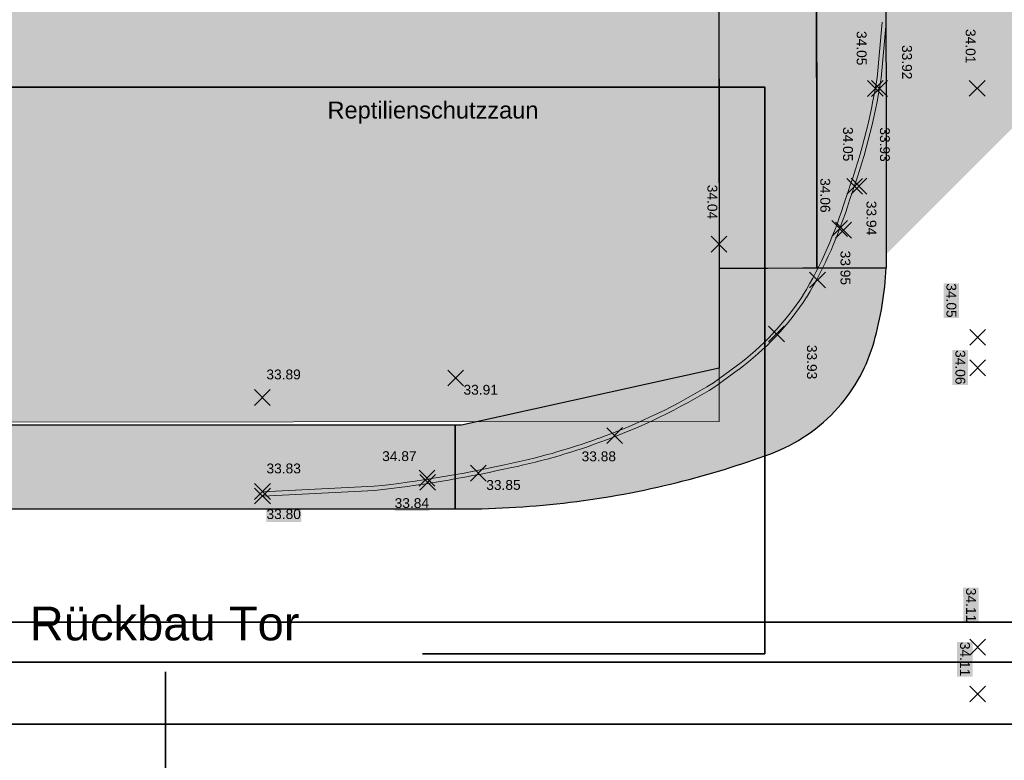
# Model space of a CAD drawing. Header units: metres. Extents: x -5203299 to 2078834, y 245743 to 5816291.
# Tile 237 of 256: x 366573 to 366608, y 5814219 to 5814246. Entities that reach past the tile are written whole.
import ezdxf

# ---------------------------------------------------------------- set-up
doc = ezdxf.new("R2010")
doc.units = ezdxf.units.M
doc.header["$LTSCALE"] = 0.5
for name, color, linetype, lineweight in [('02.02_Nutzung. Gebäude-Gewerbe. Wohnen', 7, 'Continuous', 9), ('03_CS-XREF_Verm_KADEN_24_08_02-MK_Lageplan_Verkehr_LZ Randstein', 7, 'Continuous', 25), ('03_CS-XREF_Verm_KADEN_24_08_02-MK_Lageplan_Verkehr_LZ Randstein-2', 7, 'Continuous', 25), ('2D-Schatten', 7, 'Continuous', 5), ('30 -39 Baustelle- Fläche', 7, 'Continuous', 15), ('99.04_Erschließung_VP-S-Borde-Kantenstein', 7, 'Continuous', 25), ('Bemaßung', 7, 'Continuous', 5), ('Keine', 7, 'Continuous', 9), ('SB-PUNKTE-00000-0000-HOE', 7, 'Continuous', 18), ('SB-PUNKTE-00000-0000-PKT', 7, 'Continuous', 18), ('SB-PUNKTE-00000-0000-SYM', 7, 'Continuous', 18)]:
    doc.layers.add(name, color=color, linetype=linetype, lineweight=lineweight)
for name, color, linetype, lineweight, true_color in [('30 -34 Innenwände- 4 Türen_Fenster', 7, 'Continuous', 15, 0x9955ff), ('99.04_Erschließung_VP-S-Farben-Gehweg-Betonsteinpflaster', 7, 'Continuous', 25, 0xffd6a8), ('99.04_Erschließung_VP-S-Farben-Regengarten', 7, 'Continuous', 25, 0x60d2fb), ('99.04_Gleisplanung VP 02_23-EB-1236L-A-FAHRKANTE', 150, 'Continuous', 35, 0x007fff), ('99.04_Gleisplanung VP 02_23-EB-1236R-A-FAHRKANTE', 150, 'Continuous', 35, 0x007fff)]:
    doc.layers.add(name, color=color, linetype=linetype, lineweight=lineweight, true_color=true_color)
doc.styles.add('Arial', font='arial.ttf')

# ---------------------------------------------------------------- blocks, each defined once
blk = doc.blocks.new('_25-01-10_187 KRA_CS_LP4_Außenanlagenplan (3D)')
at = {"layer": '03_CS-XREF_Verm_KADEN_24_08_02-MK_Lageplan_Verkehr_LZ Randstein', "linetype": 'Continuous', "lineweight": 0}
h = blk.add_hatch(color=7, dxfattribs=at)
edge = h.paths.add_edge_path()
edge.add_line((366603.7425347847, 5814245.534707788), (366603.563910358, 5814243.538268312))
edge.add_arc((366581.1745480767, 5814247.086692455), 22.66880802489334, 339.6414905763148, 350.9942644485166, ccw=False)
edge.add_arc((366588.0333437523, 5814243.48281108), 15.01752846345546, 329.03311586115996, 343.4314082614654, ccw=False)
edge.add_line((366600.9103463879, 5814235.7556535), (366603.7425347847, 5814245.534707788))
h = blk.add_hatch(color=7, dxfattribs=at)
edge = h.paths.add_edge_path()
edge.add_line((366603.8919379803, 5814245.521340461), (366603.7128600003, 5814243.519831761))
edge.add_arc((366581.1745990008, 5814247.086679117), 22.81875563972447, 339.65392810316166, 351.0070989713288, ccw=False)
edge.add_arc((366588.0333489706, 5814243.482808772), 15.16752280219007, 329.0331133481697, 343.4126481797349, ccw=False)
edge.add_line((366601.0389661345, 5814235.678472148), (366603.8919379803, 5814245.521340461))
h = blk.add_hatch(color=7, dxfattribs=at)
edge = h.paths.add_edge_path()
edge.add_line((366598.5183954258, 5814233.213989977), (366597.7113543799, 5814232.624189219))
edge.add_arc((366586.1334059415, 5814251.346373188), 22.01292944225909, 289.7980042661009, 301.7329783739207, ccw=False)
edge.add_line((366593.5892984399, 5814230.634571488), (366598.5183954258, 5814233.213989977))
h = blk.add_hatch(color=7, dxfattribs=at)
edge = h.paths.add_edge_path()
edge.add_line((366598.6069018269, 5814233.092884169), (366597.7951876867, 5814232.499668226))
edge.add_arc((366586.1334083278, 5814251.346368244), 22.16292398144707, 289.79800277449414, 301.74799402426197, ccw=False)
edge.add_line((366593.6401042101, 5814230.493437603), (366598.6069018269, 5814233.092884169))
at = {"layer": '03_CS-XREF_Verm_KADEN_24_08_02-MK_Lageplan_Verkehr_LZ Randstein-2', "linetype": 'Continuous', "lineweight": 0}
h = blk.add_hatch(color=7, dxfattribs=at)
edge = h.paths.add_edge_path()
edge.add_arc((366592.4848025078, 5814241.287589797), 10.07931874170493, 306.76804946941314, 326.76660768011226, ccw=False)
edge.add_line((366598.5180507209, 5814233.213397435), (366600.9155987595, 5814235.76361108))
h = blk.add_hatch(color=7, dxfattribs=at)
edge = h.paths.add_edge_path()
edge.add_arc((366592.4848025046, 5814241.287589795), 10.22931874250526, 306.76804949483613, 326.76660769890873, ccw=False)
edge.add_line((366598.6078372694, 5814233.093237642), (366601.0410655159, 5814235.681403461))
h = blk.add_hatch(color=7, dxfattribs=at)
edge = h.paths.add_edge_path()
edge.add_arc((366585.7296666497, 5814252.10265416), 22.86057945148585, 281.33826226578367, 290.10851362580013, ccw=False)
edge.add_arc((366580.8518630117, 5814271.910776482), 43.25022254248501, 276.253884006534, 282.5151354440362, ccw=False)
edge.add_line((366585.5632940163, 5814228.917937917), (366581.5656172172, 5814228.716508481))
edge.add_line((366581.5656172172, 5814228.716508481), (366593.589116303, 5814230.635583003))
h = blk.add_hatch(color=7, dxfattribs=at)
edge = h.paths.add_edge_path()
edge.add_arc((366585.7296656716, 5814252.102657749), 23.01058316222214, 281.34210183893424, 290.10851281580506, ccw=False)
edge.add_arc((366580.8518629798, 5814271.910776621), 43.40022268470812, 276.2480546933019, 282.5131031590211, ccw=False)
edge.add_line((366585.5752448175, 5814228.768349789), (366581.5731656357, 5814228.56669853))
edge.add_line((366581.5731656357, 5814228.56669853), (366593.6406861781, 5814230.494726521))
at = {"layer": '03_CS-XREF_Verm_KADEN_24_08_02-MK_Lageplan_Verkehr_LZ Randstein', "lineweight": 9, "flags": 128}
for points in [[(366603.7425347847, 5814245.534707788), (366603.5639103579, 5814243.538268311, -0.04957637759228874), (366602.4273299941, 5814239.200367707, -0.0629071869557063), (366600.9103463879, 5814235.7556535)], [(366603.8919379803, 5814245.521340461), (366603.71286, 5814243.519831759, -0.0495781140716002), (366602.5696846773, 5814239.152832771, -0.06282501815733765), (366601.0389661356, 5814235.67847215)], [(366598.5183954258, 5814233.213989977), (366597.7113543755, 5814232.624189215, -0.05212327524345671), (366593.589298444, 5814230.634571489)], [(366598.6069018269, 5814233.092884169), (366597.7951876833, 5814232.499668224, -0.05218897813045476), (366593.6401042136, 5814230.493437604)]]:
    blk.add_lwpolyline(points, format="xyb", dxfattribs=at)
at = {"layer": '03_CS-XREF_Verm_KADEN_24_08_02-MK_Lageplan_Verkehr_LZ Randstein-2', "lineweight": 9, "flags": 128}
for points in [[(366600.9155987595, 5814235.76361108, -0.0874823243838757), (366598.5180507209, 5814233.213397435)], [(366601.0410655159, 5814235.681403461, -0.0874823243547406), (366598.6078372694, 5814233.093237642)], [(366593.5891162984, 5814230.635583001, -0.03828613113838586), (366590.2240784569, 5814229.688231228, -0.0273266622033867), (366585.5632940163, 5814228.917937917), (366581.5656172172, 5814228.716508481)], [(366593.6406861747, 5814230.49472652, -0.03826934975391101), (366590.2550802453, 5814229.541461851, -0.02734324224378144), (366585.5752448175, 5814228.768349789), (366581.5731656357, 5814228.56669853)]]:
    blk.add_lwpolyline(points, format="xyb", dxfattribs=at)
blk = doc.blocks.new('Gruppe-734')
at = {"layer": 'SB-PUNKTE-00000-0000-SYM', "color": 7}
for p, q in [((14.07964775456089, 16.0573534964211), (14.64612280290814, 15.4918289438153)), ((14.08012300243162, 15.49135369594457), (14.64564755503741, 16.05782874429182))]:
    blk.add_line(p, q, dxfattribs=at)
blk = doc.blocks.new('Gruppe-735')
at = {"layer": 'SB-PUNKTE-00000-0000-SYM', "color": 7}
for p, q in [((14.07860653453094, 17.7329876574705), (14.64508158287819, 17.16746310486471)), ((14.07908178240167, 17.16698785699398), (14.64460633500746, 17.73346290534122))]:
    blk.add_line(p, q, dxfattribs=at)
blk = doc.blocks.new('Gruppe-736')
at = {"layer": 'SB-PUNKTE-00000-0000-SYM', "color": 7}
for p, q in [((14.0796487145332, 27.73335761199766), (14.64612376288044, 27.16783305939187)), ((14.08012396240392, 27.16735781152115), (14.64564851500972, 27.73383285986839))]:
    blk.add_line(p, q, dxfattribs=at)
blk = doc.blocks.new('Gruppe-737')
at = {"layer": 'SB-PUNKTE-00000-0000-SYM', "color": 7}
for p, q in [((14.06144971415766, 37.73334585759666), (14.62792476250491, 37.16782130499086)), ((14.06192496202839, 37.16734605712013), (14.62744951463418, 37.73382110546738))]:
    blk.add_line(p, q, dxfattribs=at)
blk = doc.blocks.new('Gruppe-759')
at = {"layer": 'SB-PUNKTE-00000-0000-SYM', "color": 7}
for p, q in [((6.872657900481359, 28.94337310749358), (7.439132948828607, 28.37784855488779)), ((6.873133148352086, 28.37737330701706), (7.438657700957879, 28.94384835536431))]:
    blk.add_line(p, q, dxfattribs=at)
blk = doc.blocks.new('Gruppe-763')
at = {"layer": 'SB-PUNKTE-00000-0000-SYM', "color": 7}
for p, q in [((9.828933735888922, 34.23332046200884), (10.39540878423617, 33.66779590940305)), ((9.829408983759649, 33.66732066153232), (10.39493353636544, 34.23379570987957))]:
    blk.add_line(p, q, dxfattribs=at)
blk = doc.blocks.new('Gruppe-766')
at = {"layer": 'SB-PUNKTE-00000-0000-SYM', "color": 7}
for p, q in [((10.56188719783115, 37.73040780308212), (11.1283622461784, 37.16488325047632)), ((10.56236244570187, 37.1644080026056), (11.12788699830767, 37.73088305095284))]:
    blk.add_line(p, q, dxfattribs=at)
blk = doc.blocks.new('Gruppe-802')
at = {"layer": 'SB-PUNKTE-00000-0000-SYM', "color": 7}
for p, q in [((9.671273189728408, 34.22733014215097), (10.23774823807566, 33.66180558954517)), ((9.671748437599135, 33.66133034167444), (10.23727299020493, 34.22780539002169))]:
    blk.add_line(p, q, dxfattribs=at)
blk = doc.blocks.new('Gruppe-804')
at = {"layer": 'SB-PUNKTE-00000-0000-SYM', "color": 7}
for p, q in [((10.41074468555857, 37.7325859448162), (10.97721973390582, 37.1670613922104)), ((10.4112199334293, 37.16658614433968), (10.97674448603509, 37.73306119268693))]:
    blk.add_line(p, q, dxfattribs=at)
blk = doc.blocks.new('Gruppe-805')
at = {"layer": 'SB-PUNKTE-00000-0000-SYM', "color": 7}
for p, q in [((1.0819533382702, 25.30805571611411), (1.648428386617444, 24.74253116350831)), ((1.647953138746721, 25.30853096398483), (1.082428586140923, 24.74205591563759))]:
    blk.add_line(p, q, dxfattribs=at)
blk = doc.blocks.new('Gruppe-806')
at = {"layer": 'SB-PUNKTE-00000-0000-SYM', "color": 7}
for p, q in [((-5.612147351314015, 23.63409772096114), (-5.045672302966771, 23.06857316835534)), ((-5.046147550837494, 23.63457296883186), (-5.611672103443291, 23.06809792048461))]:
    blk.add_line(p, q, dxfattribs=at)
blk = doc.blocks.new('Gruppe-807')
at = {"layer": 'SB-PUNKTE-00000-0000-SYM', "color": 7}
for p, q in [((-5.635357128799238, 23.78229128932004), (-5.068882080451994, 23.21676673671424)), ((-5.069357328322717, 23.78276653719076), (-5.634881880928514, 23.21629148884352))]:
    blk.add_line(p, q, dxfattribs=at)
blk = doc.blocks.new('Gruppe-811')
at = {"layer": 'SB-PUNKTE-00000-0000-SYM', "color": 7}
for p, q in [((-3.799744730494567, 23.96404830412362), (-3.233269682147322, 23.39852375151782)), ((-3.233744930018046, 23.96452355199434), (-3.799269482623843, 23.3980485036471))]:
    blk.add_line(p, q, dxfattribs=at)
blk = doc.blocks.new('Gruppe-812')
at = {"layer": 'SB-PUNKTE-00000-0000-SYM', "color": 7}
for p, q in [((-4.613574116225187, 27.3699984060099), (-4.047099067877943, 26.8044738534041)), ((-4.047574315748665, 27.37047365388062), (-4.613098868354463, 26.80399860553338))]:
    blk.add_line(p, q, dxfattribs=at)
blk = doc.blocks.new('Gruppe-820')
at = {"layer": 'SB-PUNKTE-00000-0000-SYM', "color": 7}
for p, q in [((8.342345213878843, 30.87749408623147), (8.908820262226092, 30.31196953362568)), ((8.34282046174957, 30.31149428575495), (8.908345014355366, 30.8779693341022))]:
    blk.add_line(p, q, dxfattribs=at)
blk = doc.blocks.new('Gruppe-821')
at = {"layer": 'SB-PUNKTE-00000-0000-SYM', "color": 7}
for p, q in [((9.273262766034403, 32.66032926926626), (9.839737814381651, 32.09480471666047)), ((9.27373801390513, 32.09432946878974), (9.839262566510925, 32.66080451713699))]:
    blk.add_line(p, q, dxfattribs=at)
blk = doc.blocks.new('Gruppe-822')
at = {"layer": 'SB-PUNKTE-00000-0000-SYM', "color": 7}
for p, q in [((9.135325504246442, 32.71926407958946), (9.701800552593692, 32.15373952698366)), ((9.13580075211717, 32.15326427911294), (9.701325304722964, 32.71973932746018))]:
    blk.add_line(p, q, dxfattribs=at)
blk = doc.blocks.new('Gruppe-823')
at = {"layer": 'SB-PUNKTE-00000-0000-SYM', "color": 7}
for p, q in [((4.816115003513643, 32.1574835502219), (5.382590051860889, 31.5919589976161)), ((4.816590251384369, 31.59148374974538), (5.382114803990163, 32.15795879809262))]:
    blk.add_line(p, q, dxfattribs=at)
blk = doc.blocks.new('Gruppe-825')
at = {"layer": 'SB-PUNKTE-00000-0000-SYM', "color": 7}
for p, q in [((-11.52803179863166, 23.14745663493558), (-10.96155675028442, 22.58193208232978)), ((-10.96203199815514, 23.1479318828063), (-11.52755655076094, 22.58145683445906))]:
    blk.add_line(p, q, dxfattribs=at)
blk = doc.blocks.new('Gruppe-826')
at = {"layer": 'SB-PUNKTE-00000-0000-SYM', "color": 7}
for p, q in [((-11.5281666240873, 23.30805402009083), (-10.96169157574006, 22.74252946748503)), ((-10.96216682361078, 23.30852926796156), (-11.52769137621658, 22.74205421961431))]:
    blk.add_line(p, q, dxfattribs=at)
blk = doc.blocks.new('Gruppe-827')
at = {"layer": 'SB-PUNKTE-00000-0000-SYM', "color": 7}
for p, q in [((-11.53099096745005, 26.67225295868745), (-10.96451591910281, 26.10672840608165)), ((-10.96499116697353, 26.67272820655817), (-11.53051571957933, 26.10625315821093))]:
    blk.add_line(p, q, dxfattribs=at)
blk = doc.blocks.new('Gruppe-872')
at = {"layer": 'SB-PUNKTE-00000-0000-SYM', "color": 7}
for p, q in [((14.07964888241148, 28.82535916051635), (14.64612393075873, 28.25983460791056)), ((14.08012413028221, 28.25935936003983), (14.64564868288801, 28.82583440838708))]:
    blk.add_line(p, q, dxfattribs=at)
blk = doc.blocks.new('_23-07-06_Massenplan_TB_Weiterführende Schule (3D)')
at = {"layer": '02.02_Nutzung. Gebäude-Gewerbe. Wohnen', "linetype": 'Continuous', "lineweight": 0}
blk.add_hatch(color=165, dxfattribs=at).paths.add_polyline_path([(-25.39530300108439, 25.5038159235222), (-25.4132039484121, 44.00380741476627), (5.089154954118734, 44.02941503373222), (5.10468626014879, 25.52942155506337)])
at = {"layer": '2D-Schatten', "linetype": 'Continuous', "lineweight": 0, "transparency": 33554457}
blk.add_hatch(color=7, dxfattribs=at).paths.add_polyline_path([(-25.41083428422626, 44.00380940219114), (-19.04805808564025, 50.36776943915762), (5.083833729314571, 50.36776943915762), (5.048437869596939, 92.52939794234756), (-38.20534588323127, 92.49308514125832), (-38.20533460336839, 92.47964920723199), (-42.45153710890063, 92.47964920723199), (-42.45154539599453, 92.4895203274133), (-79.45153242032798, 92.45845775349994), (-75.2088917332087, 96.70109844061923), (-38.20890471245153, 96.73216102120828), (-36.08758436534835, 98.85348135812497), (11.41239890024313, 98.89335897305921), (11.44777775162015, 56.75198988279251), (17.8170770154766, 56.75733709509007), (17.83260832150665, 38.25734361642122), (5.10468626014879, 25.52942155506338), (5.089154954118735, 44.02941503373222)])
at = {"layer": '99.04_Erschließung_VP-S-Farben-Gehweg-Betonsteinpflaster', "linetype": 'Continuous', "lineweight": 0, "true_color": 0xffd6a8}
for points in [[(5.042985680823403, 99.02939289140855), (5.100097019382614, 31.00311811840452), (8.600079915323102, 31.0249600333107), (8.542984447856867, 99.03233131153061)], [(-99.3871600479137, 24.89997420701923), (-41.30371819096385, 24.89996526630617), (-41.3037185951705, 22.39996526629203), (-4.344498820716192, 22.39995959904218), (-4.344498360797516, 25.39995959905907), (-25.39950142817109, 25.39996282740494), (-25.39950066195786, 30.39996282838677), (-99.38715920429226, 30.39997417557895)]]:
    blk.add_hatch(color=41, dxfattribs=at).paths.add_polyline_path(points)
h = blk.add_hatch(color=41, dxfattribs=at)
edge = h.paths.add_edge_path()
edge.add_line((5.100097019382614, 31.00311811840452), (5.103092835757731, 27.4347503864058))
edge.add_line((5.103092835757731, 27.4347503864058), (-4.123378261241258, 25.3999562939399))
edge.add_line((-4.123378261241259, 25.3999562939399), (-4.344498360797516, 25.39995959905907))
edge.add_line((-4.344498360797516, 25.39995959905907), (-4.344498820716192, 22.39995959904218))
edge.add_line((-4.344498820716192, 22.39995959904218), (-4.123378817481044, 22.39995629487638))
edge.add_line((-4.123378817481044, 22.39995629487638), (-4.12337881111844, 22.39995629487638))
edge.add_arc((-4.123372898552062, 54.39995620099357), 31.99999990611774, 269.9999894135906, 283.9785879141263)
edge.add_line((3.606523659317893, 23.34760213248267), (3.60652366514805, 23.34760213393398))
edge.add_arc((-4.123372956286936, 54.39995635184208), 32.00000006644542, 283.9785879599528, 290.249965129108)
edge.add_arc((4.875655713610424, 30.00697606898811), 5.999999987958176, 290.2499650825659, 318.4196767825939)
edge.add_line((9.363812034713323, 26.02495990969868), (9.363812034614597, 26.0249599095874))
edge.add_arc((4.875660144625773, 30.00697365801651), 5.999995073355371, 318.4196659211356, 344.2977492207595)
edge.add_line((10.65174209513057, 28.38314540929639), (10.6517420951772, 28.38314540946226))
edge.add_line((10.6517420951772, 28.38314540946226), (10.65174209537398, 28.38314541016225))
edge.add_arc((-0.9004283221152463, 31.63080635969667), 11.99999762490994, 344.2977371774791, 357.1060640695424)
edge.add_line((11.08426578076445, 31.02495963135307), (11.08426578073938, 31.02495963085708))
edge.add_line((11.08426578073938, 31.02495963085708), (5.100097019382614, 31.00311811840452))
at = {"layer": '99.04_Erschließung_VP-S-Farben-Regengarten', "linetype": 'Continuous', "lineweight": 0, "true_color": 0x60d2fb}
blk.add_hatch(color=141, dxfattribs=at).paths.add_polyline_path([(8.57535910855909, 60.47032988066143), (8.600079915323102, 31.0249600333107), (11.10008079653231, 31.02495962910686), (11.0753582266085, 60.47242875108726)])
at = {"layer": '02.02_Nutzung. Gebäude-Gewerbe. Wohnen', "flags": 128}
blk.add_lwpolyline([(-25.39530300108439, 25.5038159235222), (-25.4132039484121, 44.00380741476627), (5.089154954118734, 44.02941503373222), (5.10468626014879, 25.52942155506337)], close=True, dxfattribs=at)
at = {"layer": '99.04_Erschließung_VP-S-Borde-Kantenstein', "lineweight": 9}
for p in [(5.042985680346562, 99.02939289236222), (-4.123378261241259, 25.3999562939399)]:
    blk.add_line(p, (5.103092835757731, 27.4347503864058), dxfattribs=at)
at = {"layer": '99.04_Erschließung_VP-S-Borde-Kantenstein', "linetype": 'Continuous', "lineweight": 9}
blk.add_line((-4.123363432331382, 25.39995956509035), (-25.39950142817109, 25.39996282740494), dxfattribs=at)
at = {"layer": '99.04_Erschließung_VP-S-Farben-Gehweg-Betonsteinpflaster', "flags": 128}
for points in [[(5.042985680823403, 99.02939289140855), (5.100097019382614, 31.00311811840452), (8.600079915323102, 31.0249600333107), (8.542984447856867, 99.03233131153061)], [(-99.3871600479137, 24.89997420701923), (-41.30371819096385, 24.89996526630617), (-41.3037185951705, 22.39996526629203), (-4.344498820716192, 22.39995959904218), (-4.344498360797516, 25.39995959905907), (-25.39950142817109, 25.39996282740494), (-25.39950066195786, 30.39996282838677), (-99.38715920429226, 30.39997417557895)]]:
    blk.add_lwpolyline(points, close=True, dxfattribs=at)
blk.add_lwpolyline([(5.100097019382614, 31.00311811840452), (5.103092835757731, 27.4347503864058), (-4.123378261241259, 25.3999562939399), (-4.344498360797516, 25.39995959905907), (-4.344498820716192, 22.39995959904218), (-4.123378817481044, 22.39995629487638), (-4.12337881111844, 22.39995629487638, 0.06106888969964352), (3.606523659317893, 23.34760213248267), (3.60652366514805, 23.34760213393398, 0.02737087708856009), (6.952354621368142, 24.37782679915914, 0.1235363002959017), (9.363812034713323, 26.02495990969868), (9.363812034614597, 26.0249599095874, 0.1133967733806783), (10.65174209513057, 28.38314540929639), (10.6517420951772, 28.38314540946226), (10.65174209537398, 28.38314541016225, 0.05594512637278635), (11.08426578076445, 31.02495963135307), (11.08426578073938, 31.02495963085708)], format="xyb", close=True, dxfattribs=at)
at = {"layer": '99.04_Erschließung_VP-S-Farben-Regengarten', "flags": 128}
blk.add_lwpolyline([(8.57535910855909, 60.47032988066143), (8.600079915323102, 31.0249600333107), (11.10008079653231, 31.02495962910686), (11.0753582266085, 60.47242875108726)], close=True, dxfattribs=at)
at = {"layer": '99.04_Gleisplanung VP 02_23-EB-1236L-A-FAHRKANTE', "flags": 128}
blk.add_lwpolyline([(562.054785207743, 14.66357436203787), (-195.6767769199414, 14.71251310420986, -0.005965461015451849), (-243.3691821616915, 15.28463055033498), (-544.421406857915, 22.48900882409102)], format="xyb", dxfattribs=at)
at = {"layer": '99.04_Gleisplanung VP 02_23-EB-1236R-A-FAHRKANTE', "flags": 128}
for points in [[(563.0160730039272, 18.31275983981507), (-195.6329211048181, 18.36176344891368), (-195.632921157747, 18.36176344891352, -0.005965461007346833), (-243.3253258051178, 18.93388033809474), (-544.4057281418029, 26.13893524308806)], [(563.0159632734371, 16.87805594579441), (-195.6330320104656, 16.92705714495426, -0.005965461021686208), (-243.3596684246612, 17.49958452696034), (-544.4400713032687, 24.70463848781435)]]:
    blk.add_lwpolyline(points, format="xyb", dxfattribs=at)
at = {"layer": 'SB-PUNKTE-00000-0000-HOE', "color": 7}
for points in [[(9.924420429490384, 39.50516872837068), (9.925466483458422, 38.25936338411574), (10.47757579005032, 39.50563319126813), (10.47862184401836, 38.2598278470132)], [(9.924420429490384, 39.50516872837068), (9.925466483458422, 38.25936338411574), (10.47757579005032, 39.50563319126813), (10.47862184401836, 38.2598278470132)], [(13.82417101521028, 39.57703534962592), (13.82521706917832, 38.33123000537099), (14.37732637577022, 39.57749981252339), (14.37837242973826, 38.33169446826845)], [(13.82417101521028, 39.57703534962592), (13.82521706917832, 38.33123000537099), (14.37732637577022, 39.57749981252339), (14.37837242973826, 38.33169446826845)], [(11.54890850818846, 39.00431809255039), (11.5499545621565, 37.75851274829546), (12.10206386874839, 39.00478255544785), (12.10310992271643, 37.75897721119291)], [(11.54890850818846, 39.00431809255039), (11.5499545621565, 37.75851274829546), (12.10206386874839, 39.00478255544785), (12.10310992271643, 37.75897721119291)], [(9.433994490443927, 36.07101963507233), (9.435040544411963, 34.8252142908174), (9.987149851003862, 36.07148409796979), (9.988195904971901, 34.82567875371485)], [(9.433994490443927, 36.07101963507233), (9.435040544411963, 34.8252142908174), (9.987149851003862, 36.07148409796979), (9.988195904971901, 34.82567875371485)], [(10.75564875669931, 36.05753483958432), (10.75669481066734, 34.81172949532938), (11.30880411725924, 36.05799930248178), (11.30985017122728, 34.81219395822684)], [(10.75564875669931, 36.05753483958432), (10.75669481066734, 34.81172949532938), (11.30880411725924, 36.05799930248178), (11.30985017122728, 34.81219395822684)], [(8.620209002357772, 34.23735007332), (8.621255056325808, 32.99154472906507), (9.173364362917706, 34.23781453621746), (9.174410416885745, 32.99200919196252)], [(8.620209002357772, 34.23735007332), (8.621255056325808, 32.99154472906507), (9.173364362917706, 34.23781453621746), (9.174410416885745, 32.99200919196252)], [(4.578836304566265, 34.00117304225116), (4.579882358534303, 32.75536769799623), (5.131991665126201, 34.00163750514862), (5.133037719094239, 32.75583216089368)], [(4.578836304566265, 34.00117304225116), (4.579882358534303, 32.75536769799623), (5.131991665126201, 34.00163750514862), (5.133037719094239, 32.75583216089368)], [(10.27540001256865, 33.42651932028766), (10.27644606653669, 32.18071397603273), (10.82855537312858, 33.42698378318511), (10.82960142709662, 32.18117843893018)], [(10.27540001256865, 33.42651932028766), (10.27644606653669, 32.18071397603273), (10.82855537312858, 33.42698378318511), (10.82960142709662, 32.18117843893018)], [(9.34448246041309, 31.64368413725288), (9.345528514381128, 30.39787879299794), (9.897637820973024, 31.64414860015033), (9.898683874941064, 30.39834325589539)], [(9.34448246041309, 31.64368413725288), (9.345528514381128, 30.39787879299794), (9.897637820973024, 31.64414860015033), (9.898683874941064, 30.39834325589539)], [(13.13802695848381, 30.47656886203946), (13.13907301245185, 29.23076351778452), (13.69118231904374, 30.47703332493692), (13.69222837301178, 29.23122798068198)], [(13.13802695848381, 30.47656886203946), (13.13907301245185, 29.23076351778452), (13.69118231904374, 30.47703332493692), (13.69222837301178, 29.23122798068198)], [(8.143256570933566, 28.27183958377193), (8.144302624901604, 27.02603423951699), (8.696411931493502, 28.27230404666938), (8.69745798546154, 27.02649870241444)], [(8.143256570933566, 28.27183958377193), (8.144302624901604, 27.02603423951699), (8.696411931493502, 28.27230404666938), (8.69745798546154, 27.02649870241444)], [(13.45861853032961, 28.08437394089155), (13.45966458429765, 26.83856859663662), (14.01177389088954, 28.08483840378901), (14.01281994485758, 26.83903305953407)], [(13.45861853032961, 28.08437394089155), (13.45966458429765, 26.83856859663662), (14.01177389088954, 28.08483840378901), (14.01281994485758, 26.83903305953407)], [(-11.1035869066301, 26.9301956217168), (-9.857781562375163, 26.93124167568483), (-11.10405136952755, 27.48335098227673), (-9.858246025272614, 27.48439703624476)], [(-11.1035869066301, 26.9301956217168), (-9.857781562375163, 26.93124167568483), (-11.10405136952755, 27.48335098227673), (-9.858246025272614, 27.48439703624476)], [(-4.046744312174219, 26.38197538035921), (-2.800938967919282, 26.38302143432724), (-4.047208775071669, 26.93513074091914), (-2.801403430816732, 26.93617679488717)], [(-4.046744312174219, 26.38197538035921), (-2.800938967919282, 26.38302143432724), (-4.047208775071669, 26.93513074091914), (-2.801403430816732, 26.93617679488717)], [(-6.95819142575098, 24.00629495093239), (-5.712386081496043, 24.00734100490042), (-6.958655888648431, 24.55945031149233), (-5.712850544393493, 24.56049636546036)], [(-6.95819142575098, 24.00629495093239), (-5.712386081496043, 24.00734100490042), (-6.958655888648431, 24.55945031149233), (-5.712850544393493, 24.56049636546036)], [(0.1817473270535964, 23.9998744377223), (1.427552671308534, 24.00092049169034), (0.1812828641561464, 24.55302979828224), (1.427088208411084, 24.55407585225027)], [(0.1817473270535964, 23.9998744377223), (1.427552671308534, 24.00092049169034), (0.1812828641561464, 24.55302979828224), (1.427088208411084, 24.55407585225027)], [(-11.10076256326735, 23.56599668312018), (-9.854957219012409, 23.56704273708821), (-11.1012270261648, 24.11915204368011), (-9.85542168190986, 24.12019809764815)], [(-11.10076256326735, 23.56599668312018), (-9.854957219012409, 23.56704273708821), (-11.1012270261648, 24.11915204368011), (-9.85542168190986, 24.12019809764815)], [(-3.232914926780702, 22.97602527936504), (-1.987109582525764, 22.97707133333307), (-3.233379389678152, 23.52918063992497), (-1.987574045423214, 23.53022669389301)], [(-3.232914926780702, 22.97602527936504), (-1.987109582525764, 22.97707133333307), (-3.233379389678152, 23.52918063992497), (-1.987574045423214, 23.53022669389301)], [(-6.512353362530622, 22.32591644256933), (-5.266548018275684, 22.32696249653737), (-6.512817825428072, 22.87907180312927), (-5.267012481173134, 22.8801178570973)], [(-6.512353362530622, 22.32591644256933), (-5.266548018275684, 22.32696249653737), (-6.512817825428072, 22.87907180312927), (-5.267012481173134, 22.8801178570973)], [(-11.10038365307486, 21.9317590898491), (-9.85457830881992, 21.93280514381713), (-11.10084811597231, 22.48491445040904), (-9.855042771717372, 22.48596050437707)], [(-11.10038365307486, 21.9317590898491), (-9.85457830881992, 21.93280514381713), (-11.10084811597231, 22.48491445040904), (-9.855042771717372, 22.48596050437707)], [(13.84132783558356, 19.57667714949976), (13.8423738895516, 18.33087180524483), (14.39448319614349, 19.57714161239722), (14.39552925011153, 18.33133626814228)], [(13.84132783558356, 19.57667714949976), (13.8423738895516, 18.33087180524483), (14.39448319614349, 19.57714161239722), (14.39552925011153, 18.33133626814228)], [(13.62326860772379, 17.64198073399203), (13.62431466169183, 16.3961753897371), (14.17642396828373, 17.64244519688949), (14.17747002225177, 16.39663985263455)], [(13.62326860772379, 17.64198073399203), (13.62431466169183, 16.3961753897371), (14.17642396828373, 17.64244519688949), (14.17747002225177, 16.39663985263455)]]:
    blk.add_solid(points, dxfattribs=at)
at = {"layer": 'SB-PUNKTE-00000-0000-PKT', "color": 7}
for name in ['Gruppe-804', 'Gruppe-766', 'Gruppe-737', 'Gruppe-802', 'Gruppe-763', 'Gruppe-822', 'Gruppe-821', 'Gruppe-823', 'Gruppe-820', 'Gruppe-759', 'Gruppe-872', 'Gruppe-736', 'Gruppe-812', 'Gruppe-827', 'Gruppe-805', 'Gruppe-807', 'Gruppe-806', 'Gruppe-811', 'Gruppe-826', 'Gruppe-825', 'Gruppe-735', 'Gruppe-734']:
    blk.add_blockref(name, (0, 0), dxfattribs=at)
at = {"layer": 'SB-PUNKTE-00000-0000-HOE', "char_height": 0.3524103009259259, "attachment_point": 1, "line_spacing_factor": 0.25, "style": 'Arial'}
for s, insert, rotation in [('34.05', (10.38301667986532, 39.50555379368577), 270.0481090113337), ('34.01', (14.28276726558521, 39.57742041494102), 270.0481090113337), ('33.92', (12.00750475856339, 39.00470315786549), 270.0481090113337), ('34.05', (9.892590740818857, 36.07140470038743), 270.0481090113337), ('33.93', (11.21424500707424, 36.05791990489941), 270.0481090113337), ('34.06', (9.078805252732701, 34.2377351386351), 270.0481090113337), ('34.04', (5.037432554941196, 34.00155810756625), 270.0481090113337), ('33.94', (10.73399626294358, 33.42690438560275), 270.0481090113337), ('33.95', (9.80307871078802, 31.64406920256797), 270.0481090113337), ('34.05', (13.59662320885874, 30.47695392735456), 270.0481090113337), ('33.93', (8.601852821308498, 28.27222464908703), 270.0481090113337), ('34.06', (13.91721478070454, 28.08475900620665), 270.0481090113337), ('33.89', (-11.10397197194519, 27.38879187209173), 0.04810901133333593), ('33.91', (-4.047129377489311, 26.84057163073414), 0.04810901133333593), ('34.87', (-6.958576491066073, 24.46489120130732), 0.04810901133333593), ('33.88', (0.1813622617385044, 24.45847068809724), 0.04810901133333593), ('33.83', (-11.10114762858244, 24.02459293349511), 0.04810901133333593), ('33.85', (-3.233299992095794, 23.43462152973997), 0.04810901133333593), ('33.84', (-6.512738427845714, 22.78451269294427), 0.04810901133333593), ('33.80', (-11.10076871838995, 22.39035534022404), 0.04810901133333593), ('34.11', (14.29992408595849, 19.57706221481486), 270.0481090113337), ('34.11', (14.08186485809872, 17.64236579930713), 270.0481090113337)]:
    blk.add_mtext(s, dxfattribs=dict(at, insert=insert, rotation=rotation))
blk = doc.blocks.new('*U13047')
at = {"layer": '30 -39 Baustelle- Fläche', "color": 1, "linetype": 'Continuous', "lineweight": 35, "transparency": 33554687, "flags": 128}
blk.add_lwpolyline([(-14.71733340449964, 16.57296637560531), (-14.71733340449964, 10.54862626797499), (6.077887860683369, 10.54862626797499), (6.077887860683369, 10.54856668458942)], dxfattribs=at)
at = {"layer": 'Keine', "color": 1, "linetype": 'Continuous', "lineweight": 35, "transparency": 33554687}
for p, q in [((-15.77814622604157, 12.63315211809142), (-13.62020051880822, 10.5491006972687)), ((-6.802333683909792, 9.487966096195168), (-4.681013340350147, 11.60928643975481)), ((3.197666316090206, 9.487966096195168), (5.31898665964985, 11.60928643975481))]:
    blk.add_line(p, q, dxfattribs=at)
blk = doc.blocks.new('Gruppe-12170')
at = {"layer": '30 -39 Baustelle- Fläche', "color": 171, "linetype": 'Continuous', "lineweight": 35, "true_color": 0x7f7fff, "flags": 128}
blk.add_lwpolyline([(-63.57629475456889, 37.49999999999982), (6.738300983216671, 37.49999999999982), (6.738300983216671, 17.2150968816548), (-5.513253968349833, 17.2150968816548)], dxfattribs=at)
blk = doc.blocks.new('_BE Phase 5 (3D)')
at = {"layer": 'Bemaßung', "color": 7}
blk.add_blockref('*U13047', (0, 0), dxfattribs=at)
at = {"layer": 'Keine', "color": 7}
blk.add_blockref('Gruppe-12170', (0, 0), dxfattribs=at)
at = {"layer": '30 -39 Baustelle- Fläche', "color": 171, "true_color": 0x7f7fff, "insert": (-5.140000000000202, 36.9775458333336), "char_height": 0.6041319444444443, "attachment_point": 2, "line_spacing_factor": 0.9712426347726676, "style": 'Arial'}
blk.add_mtext('Reptilienschutzzaun', dxfattribs=at)
at = {"layer": '30 -39 Baustelle- Fläche', "color": 30, "true_color": 0xff7f00, "insert": (-14.74907044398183, 18.90329798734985), "char_height": 1.208263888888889, "attachment_point": 2, "line_spacing_factor": 0.9707149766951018, "style": 'Arial'}
blk.add_mtext('Rückbau Tor', dxfattribs=at)

msp = doc.modelspace()

# ---------------------------------------------------------------- block references
at = {"layer": '30 -34 Innenwände- 4 Türen_Fenster', "color": 1}
msp.add_blockref('_25-01-10_187 KRA_CS_LP4_Außenanlagenplan (3D)', (0, 0), dxfattribs=at)

# ---------------------------------------------------------------- next in the draw order: block references
at = {"layer": 'Keine', "color": 1}
msp.add_blockref('_23-07-06_Massenplan_TB_Weiterführende Schule (3D)', (366592.8034926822, 5814205.707927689), dxfattribs=at)

# ---------------------------------------------------------------- next in the draw order: block references
msp.add_blockref('_BE Phase 5 (3D)', (366592.8034926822, 5814205.707927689), dxfattribs=at)

doc.saveas('drawing.dxf')
